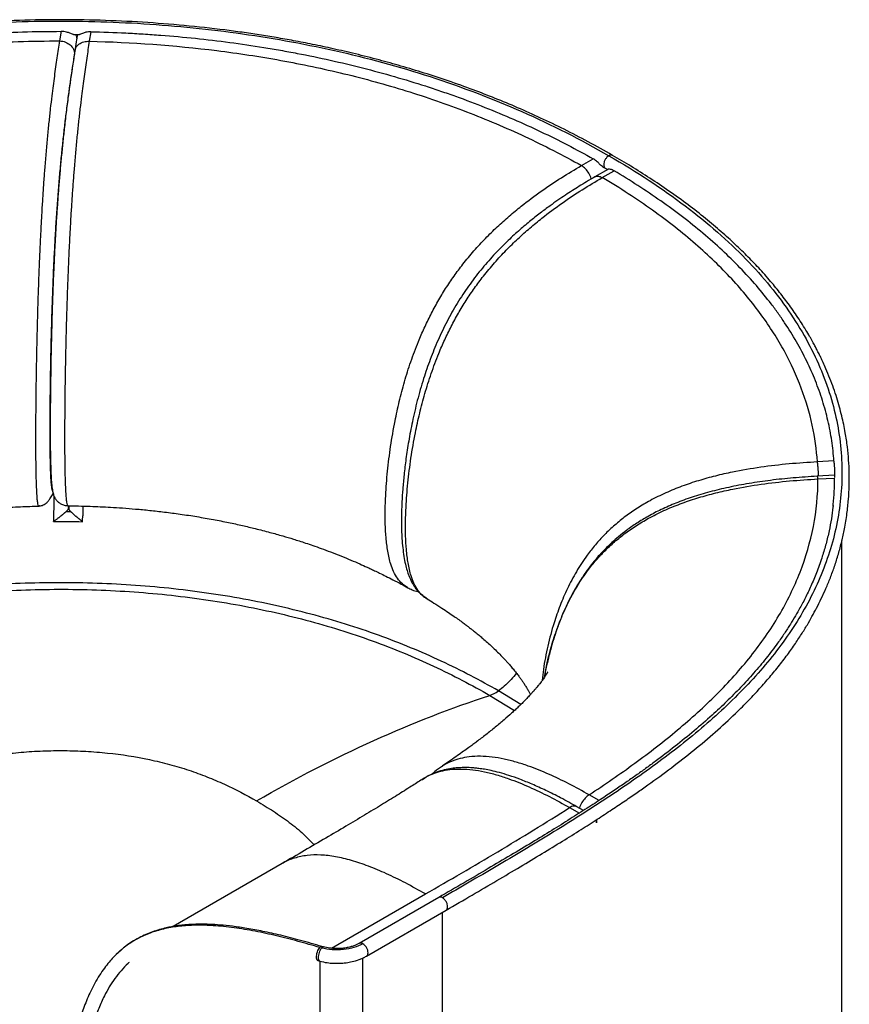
# Paper-space layout '_Isometric' of a CAD drawing. Header units: millimetres. Extents: x -490 to 392, y -251 to 800.
# Tile 3 of 3: x -59 to 392, y 265 to 800. Entities that reach past the tile are written whole.
import ezdxf

# ---------------------------------------------------------------- set-up
doc = ezdxf.new("R2010")
doc.units = ezdxf.units.MM

psp = doc.layouts.new('_Isometric')

# ---------------------------------------------------------------- linework, layer by layer
at = {"color": 7, "linetype": 'Continuous', "lineweight": 25}
for p, q in [((-37.01, 788.27), (-36.17, 793.48)), ((-20.13, 793.29), (-20.97, 788.09)), ((-27.7, 790.05), (-28.87, 782.84)), ((-28.74, 782.81), (-28.55, 783.57)), ((246.72, 720.54), (253.1, 724.22)), ((261, 718.42), (254.03, 714.4)), ((258.03, 714.01), (264.41, 717.69)), ((258.24, 719.92), (259.63, 719.15)), ((259.63, 719.15), (260.99, 718.34)), ((384.05, 559.96), (375.05, 559.47)), ((384.37, 552.18), (374.93, 551.67)), ((375.36, 550.21), (384.38, 550.7)), ((-48.13, 535.59), (-48.29, 535.52)), ((-32.46, 535.64), (-32.29, 535.7)), ((-32.29, 535.64), (-32.3, 534.59)), ((-32.18, 535.33), (-32.3, 534.59)), ((-32.18, 535.34), (-32.18, 535.68)), ((388.39, 57.57), (388.39, 516.7)), ((213.74, 427.59), (201.54, 435)), ((196.83, 432.54), (210.33, 424.35)), ((160.02, 386.79), (160.18, 386.89)), ((256.29, 375.45), (250.91, 378.52)), ((240.27, 371.6), (245.61, 368.56)), ((247.83, 369.97), (244.23, 372.02)), ((254.9, 363.23), (255.12, 365.14)), ((83.92, 341.16), (24.64, 306.94)), ((110.77, 295.1), (161.88, 324.61)), ((169.09, 322.75), (125.82, 297.77)), ((129.82, 290.85), (173.09, 315.83)), ((171.09, -222.51), (171.09, 314.67)), ((106.38, 295.84), (105.56, 296.07)), ((-3.63, 294.12), (-6.31, 291.78)), ((127.82, -247.49), (127.82, 289.82)), ((103.26, 288.41), (104.33, 288.11)), ((104.41, 288.09), (104.41, -249.56))]:
    psp.add_line(p, q, dxfattribs=at)
for points, knots in [([(263.63, 726.08), (259.24, 728.56), (250.68, 733.4), (237.59, 740.15), (224.78, 746.32), (212.23, 751.93), (199.97, 757.02), (187.38, 761.89), (174.51, 766.49), (161.41, 770.79), (148.85, 774.58), (136.39, 778.04), (124.09, 781.17), (112.03, 783.97), (100.81, 786.35), (90.45, 788.36), (80.76, 790.07), (71.43, 791.59), (62.11, 792.97), (48.55, 794.79), (30.55, 796.77), (7.95, 798.53), (-15.11, 799.59), (-38.46, 799.91), (-61.9, 799.48), (-85.27, 798.29), (-107.5, 796.42), (-128.54, 794), (-148.37, 791.11), (-167.91, 787.66), (-187.11, 783.67), (-205.92, 779.15), (-224.14, 774.16), (-241.56, 768.83), (-254.97, 764.29), (-264.74, 760.78), (-271.19, 758.38), (-277.49, 755.96), (-283.64, 753.52), (-289.78, 751.03), (-296.06, 748.4), (-302.76, 745.52), (-310.02, 742.3), (-317.92, 738.7), (-326.43, 734.71), (-335.91, 730.12), (-346.37, 724.9), (-357.83, 719), (-369.91, 712.61), (-382.61, 705.72), (-395.89, 698.37), (-409.76, 690.57), (-424.22, 682.34), (-434.02, 676.7), (-439.02, 673.81)], [0, 0, 0, 0, 0.022802, 0.044487, 0.065115, 0.084742, 0.103417, 0.121181, 0.140997, 0.159648, 0.177179, 0.193627, 0.211041, 0.227132, 0.241932, 0.255467, 0.267764, 0.279598, 0.291526, 0.303546, 0.331361, 0.359633, 0.388342, 0.417377, 0.446457, 0.475535, 0.504589, 0.529972, 0.555314, 0.580627, 0.605914, 0.631172, 0.656343, 0.68081, 0.704441, 0.714083, 0.723589, 0.732959, 0.742197, 0.751303, 0.760842, 0.771025, 0.782359, 0.79483, 0.808423, 0.823123, 0.840812, 0.859832, 0.88015, 0.901735, 0.924551, 0.94856, 0.973723, 1, 1, 1, 1]), ([(-437.02, 673.61), (-427.33, 679.21), (-417.5, 684.84), (-397.52, 696.15), (-387.37, 701.83), (-366.61, 713.13), (-356.01, 718.76), (-334.18, 729.84), (-322.96, 735.29), (-299.69, 745.86), (-287.66, 750.98), (-262.6, 760.7), (-249.58, 765.31), (-222.43, 773.83), (-208.31, 777.75), (-178.9, 784.71), (-163.63, 787.76), (-139.95, 791.58), (-131.93, 792.73), (-115.64, 794.75), (-107.37, 795.62), (-82.26, 797.82), (-65.11, 798.71), (-30.23, 799.24), (-12.52, 798.87), (23.14, 796.79), (41.08, 795.06), (76.86, 790.16), (94.69, 786.99), (129.92, 779.09), (147.31, 774.38), (181.39, 763.34), (198.08, 757.01), (230.55, 742.7), (246.33, 734.71), (261.63, 725.88)], [0, 0, 0, 0, 0.0625, 0.0625, 0.125, 0.125, 0.1875, 0.1875, 0.25, 0.25, 0.3125, 0.3125, 0.375, 0.375, 0.4375, 0.4375, 0.5, 0.5, 0.53125, 0.53125, 0.5625, 0.5625, 0.625, 0.625, 0.6875, 0.6875, 0.75, 0.75, 0.8125, 0.8125, 0.875, 0.875, 0.9375, 0.9375, 1, 1, 1, 1]), ([(-340.78, 720.14), (-330.18, 725.5), (-319.37, 730.72), (-302.76, 738.26), (-297.15, 740.72), (-285.79, 745.52), (-280.04, 747.87), (-268.37, 752.42), (-262.46, 754.64), (-250.48, 758.91), (-244.41, 760.97), (-232.11, 764.93), (-225.88, 766.83), (-213.27, 770.45), (-206.88, 772.17), (-193.97, 775.42), (-187.45, 776.95), (-174.27, 779.81), (-167.61, 781.15), (-154.2, 783.61), (-147.44, 784.75), (-133.81, 786.81), (-126.95, 787.74), (-113.17, 789.39), (-106.23, 790.11), (-92.31, 791.34), (-85.33, 791.86), (-71.31, 792.68), (-64.29, 792.98), (-50.24, 793.39), (-43.21, 793.48), (-36.17, 793.48)], [0, 0, 0, 0, 0.125, 0.125, 0.1875, 0.1875, 0.25, 0.25, 0.3125, 0.3125, 0.375, 0.375, 0.4375, 0.4375, 0.5, 0.5, 0.5625, 0.5625, 0.625, 0.625, 0.6875, 0.6875, 0.75, 0.75, 0.8125, 0.8125, 0.875, 0.875, 0.9375, 0.9375, 1, 1, 1, 1]), ([(-29.57, 791.77), (-29.75, 791.79), (-30.15, 791.84), (-31.22, 792.31), (-32.96, 793.02), (-34.78, 793.44), (-35.92, 793.47), (-36.17, 793.48)], [0, 0, 0, 0, 0.134881, 0.307253, 0.570831, 0.904032, 1, 1, 1, 1]), ([(-20.13, 793.29), (-21.03, 793.23), (-22.64, 793.14), (-24.54, 792.43), (-25.68, 791.94), (-26.23, 791.69), (-26.36, 791.73), (-26.38, 791.74)], [0, 0, 0, 0, 0.346559, 0.619932, 0.810582, 0.968353, 1, 1, 1, 1]), ([(-20.13, 793.29), (-13.78, 793.14), (-7.43, 792.91), (2.07, 792.43), (5.24, 792.25), (11.56, 791.85), (14.71, 791.63), (24.17, 790.9), (30.45, 790.33), (42.96, 789.02), (49.2, 788.28), (61.59, 786.63), (67.75, 785.73), (76.93, 784.24), (79.99, 783.72), (86.07, 782.65), (89.1, 782.09), (98.15, 780.36), (104.13, 779.12), (116, 776.48), (121.88, 775.07), (133.51, 772.11), (139.27, 770.55), (150.65, 767.27), (156.27, 765.56), (164.6, 762.87), (167.36, 761.95), (172.83, 760.09), (175.55, 759.14), (183.65, 756.23), (188.97, 754.22), (199.46, 750.07), (204.62, 747.92), (214.78, 743.5), (219.77, 741.23), (234.5, 734.23), (243.96, 729.33), (253.1, 724.22)], [0, 0, 0, 0, 0.0625, 0.0625, 0.09375, 0.09375, 0.125, 0.125, 0.1875, 0.1875, 0.25, 0.25, 0.3125, 0.3125, 0.34375, 0.34375, 0.375, 0.375, 0.4375, 0.4375, 0.5, 0.5, 0.5625, 0.5625, 0.625, 0.625, 0.65625, 0.65625, 0.6875, 0.6875, 0.75, 0.75, 0.8125, 0.8125, 0.875, 0.875, 1, 1, 1, 1]), ([(-334.43, 716.43), (-324.79, 721.29), (-314.92, 726.08), (-294.61, 735.36), (-284.17, 739.86), (-262.59, 748.46), (-251.46, 752.57), (-228.39, 760.26), (-216.46, 763.85), (-197.92, 768.77), (-191.64, 770.33), (-178.86, 773.28), (-172.36, 774.67), (-152.55, 778.57), (-138.92, 780.81), (-110.9, 784.45), (-96.52, 785.86), (-67.16, 787.76), (-52.18, 788.26), (-37.01, 788.27)], [0, 0, 0, 0, 0.125, 0.125, 0.25, 0.25, 0.375, 0.375, 0.5, 0.5, 0.5625, 0.5625, 0.625, 0.625, 0.75, 0.75, 0.875, 0.875, 1, 1, 1, 1]), ([(-48.29, 535.52), (-48.32, 535.5), (-48.49, 535.41), (-48.75, 535.89), (-49.06, 537.25), (-49.32, 539.59), (-49.52, 542.75), (-49.7, 546.85), (-49.84, 551.88), (-49.94, 557.76), (-50, 563.87), (-50.02, 570.18), (-50.02, 576.64), (-49.98, 585.41), (-49.88, 596.69), (-49.67, 610.68), (-49.41, 623.92), (-49.1, 636.31), (-48.76, 647.76), (-48.36, 659.5), (-47.93, 670.15), (-47.5, 679.59), (-47.1, 687.74), (-46.65, 695.85), (-46.16, 703.87), (-45.63, 711.71), (-45.03, 719.81), (-44.35, 728.06), (-43.6, 736.33), (-42.82, 744.13), (-42.02, 751.48), (-41.02, 759.95), (-39.82, 769.24), (-38.42, 779.18), (-37.48, 785.25), (-37.01, 788.27)], [0, 0, 0, 0, 0.004067, 0.024642, 0.045729, 0.066883, 0.08766, 0.107839, 0.133887, 0.159262, 0.1842, 0.208862, 0.233357, 0.25774, 0.306314, 0.354818, 0.403505, 0.440224, 0.477149, 0.514364, 0.551918, 0.577167, 0.602552, 0.628055, 0.653611, 0.679156, 0.704637, 0.735047, 0.765244, 0.795209, 0.824946, 0.854474, 0.903304, 0.951778, 1, 1, 1, 1]), ([(-37.01, 788.27), (-35.97, 788.21), (-34.93, 787.99), (-33, 787.23), (-32.12, 786.7), (-30.65, 785.41), (-30.05, 784.65), (-29.26, 783.03), (-29.05, 782.16), (-29.05, 781.31)], [0, 0, 0, 0, 0.25, 0.25, 0.5, 0.5, 0.75, 0.75, 1, 1, 1, 1]), ([(-20.97, 788.09), (-21.45, 785.08), (-22.4, 779.02), (-23.81, 769.1), (-25.03, 759.82), (-26.05, 751.36), (-26.87, 744.02), (-27.68, 736.22), (-28.46, 727.96), (-29.17, 719.72), (-29.8, 711.62), (-30.36, 703.79), (-30.88, 695.78), (-31.35, 687.67), (-31.79, 679.55), (-32.24, 670.13), (-32.69, 659.5), (-33.11, 647.8), (-33.46, 636.38), (-33.78, 624.03), (-34.05, 610.83), (-34.26, 596.88), (-34.37, 585.63), (-34.41, 576.88), (-34.41, 570.44), (-34.39, 564.14), (-34.33, 558.03), (-34.22, 552.16), (-34.07, 547.12), (-33.87, 543.01), (-33.64, 539.83), (-33.35, 537.44), (-32.99, 536.05), (-32.69, 535.54), (-32.5, 535.63), (-32.46, 535.64)], [0, 0, 0, 0, 0.048182, 0.09662, 0.145418, 0.174928, 0.204651, 0.234603, 0.264791, 0.295191, 0.320663, 0.346198, 0.371743, 0.397231, 0.4226, 0.447831, 0.485351, 0.522532, 0.559432, 0.596111, 0.644746, 0.693215, 0.741734, 0.766093, 0.790565, 0.815203, 0.840113, 0.865455, 0.89147, 0.911618, 0.932368, 0.953516, 0.974604, 0.995198, 1, 1, 1, 1]), ([(-29.57, 791.75), (-29.37, 791.75), (-28.3, 791.75), (-27.24, 791.71), (-26.38, 791.68)], [0, 0, 0, 0, 0.191986, 1, 1, 1, 1]), ([(-28.55, 783.57), (-28.49, 783.87), (-28.28, 785.01), (-26.7, 786.59), (-24.11, 787.97), (-22.02, 788.05), (-20.97, 788.09)], [0, 0, 0, 0, 0.106754, 0.404503, 0.702251, 1, 1, 1, 1]), ([(-28.49, 791.74), (-28.29, 791.39), (-27.87, 790.66), (-27.83, 789.86), (-27.8, 789.43)], [0, 0, 0, 0, 0.466824, 1, 1, 1, 1]), ([(-27.67, 790.05), (-27.66, 790.19), (-27.6, 790.75), (-27.39, 791.31), (-27.16, 791.7), (-27.15, 791.7)], [0, 0, 0, 0, 0.23959, 0.994167, 1, 1, 1, 1]), ([(-20.97, 788.09), (1.96, 787.58), (25.24, 785.92), (60.05, 781.56), (71.64, 779.8), (94.7, 775.62), (106.16, 773.2), (128.88, 767.7), (140.13, 764.61), (162.35, 757.73), (173.32, 753.95), (194.91, 745.65), (205.54, 741.15), (226.41, 731.4), (236.66, 726.16), (246.72, 720.54)], [0, 0, 0, 0, 0.25, 0.25, 0.375, 0.375, 0.5, 0.5, 0.625, 0.625, 0.75, 0.75, 0.875, 0.875, 1, 1, 1, 1]), ([(-28.69, 783.6), (-29.11, 780.98), (-29.93, 775.82), (-31.14, 767.62), (-32.31, 759.23), (-33.42, 750.59), (-34.43, 742.18), (-35.32, 734.06), (-36.1, 726.34), (-36.82, 718.52), (-37.49, 710.67), (-38.09, 702.87), (-38.66, 694.74), (-39.19, 686.37), (-39.66, 677.88), (-40.06, 669.89), (-40.4, 662.41), (-40.71, 654.94), (-40.98, 647.52), (-41.22, 639.98), (-41.43, 632.65), (-41.66, 623.84), (-41.88, 613.58), (-42.06, 601.95), (-42.19, 590.38), (-42.24, 578.94), (-42.22, 569.26), (-42.12, 561.56), (-41.96, 555.78), (-41.73, 550.81), (-41.4, 546.73), (-40.97, 543.61), (-40.5, 541.76), (-40.17, 540.8), (-39.72, 539.87), (-38.96, 538.73), (-37.87, 537.58), (-36.45, 536.58), (-34.62, 535.78), (-33.18, 535.7), (-32.44, 535.65)], [0, 0, 0, 0, 0.043091, 0.084748, 0.12499, 0.16381, 0.201235, 0.231353, 0.260493, 0.288642, 0.315797, 0.341934, 0.367039, 0.395772, 0.42297, 0.448636, 0.472761, 0.495369, 0.521505, 0.545953, 0.570609, 0.59559, 0.636227, 0.677711, 0.720103, 0.76346, 0.807826, 0.835229, 0.860739, 0.884422, 0.906376, 0.926587, 0.944937, 0.950629, 0.957144, 0.965276, 0.972557, 0.980888, 0.990272, 1, 1, 1, 1]), ([(-29.05, 781.31), (-29.44, 778.84), (-30.23, 773.9), (-31.41, 765.95), (-32.58, 757.54), (-33.67, 749.18), (-34.65, 740.97), (-35.53, 733.01), (-36.39, 724.59), (-37.22, 715.65), (-38, 706.23), (-38.72, 696.41), (-39.37, 686.36), (-39.94, 676.22), (-40.44, 666.16), (-40.86, 656.24), (-41.22, 646.52), (-41.53, 636.94), (-41.85, 625.35), (-42.14, 611.9), (-42.37, 596.84), (-42.46, 584.89), (-42.48, 575.85), (-42.46, 569.47), (-42.4, 563.35), (-42.29, 557.59), (-42.12, 552.67), (-41.9, 548.72), (-41.61, 545.81), (-41.25, 543.88), (-40.96, 543.42), (-40.81, 543.2)], [0, 0, 0, 0, 0.042671, 0.08534, 0.128014, 0.170675, 0.204203, 0.237727, 0.271247, 0.304759, 0.338885, 0.373014, 0.407149, 0.441275, 0.475401, 0.508913, 0.542426, 0.575945, 0.609481, 0.666344, 0.72317, 0.780051, 0.806881, 0.83371, 0.860524, 0.887333, 0.914138, 0.9359, 0.957657, 0.979406, 1, 1, 1, 1]), ([(261.63, 725.88), (276.92, 717.05), (290.76, 707.94), (315.56, 689.2), (326.51, 679.56), (345.64, 659.89), (353.81, 649.84), (367.48, 629.51), (372.98, 619.21), (381.47, 598.56), (384.45, 588.2), (388.07, 567.62), (388.7, 557.39), (387.78, 537.26), (386.24, 527.35), (382.44, 512.86), (380.92, 508.09), (377.42, 498.68), (375.44, 494.05), (368.83, 480.38), (363.54, 471.56), (351.48, 454.59), (344.7, 446.44), (329.93, 430.77), (321.95, 423.25), (305.1, 408.78), (296.24, 401.84), (277.93, 388.41), (268.48, 381.93), (249.29, 369.33), (239.54, 363.21), (219.96, 351.22), (210.13, 345.36), (190.54, 333.83), (180.78, 328.15), (171.09, 322.56)], [0, 0, 0, 0, 0.0625, 0.0625, 0.125, 0.125, 0.1875, 0.1875, 0.25, 0.25, 0.3125, 0.3125, 0.375, 0.375, 0.4375, 0.4375, 0.46875, 0.46875, 0.5, 0.5, 0.5625, 0.5625, 0.625, 0.625, 0.6875, 0.6875, 0.75, 0.75, 0.8125, 0.8125, 0.875, 0.875, 0.9375, 0.9375, 1, 1, 1, 1]), ([(173.09, 315.83), (177.83, 318.57), (187.08, 323.92), (200.52, 331.78), (213.2, 339.28), (225.07, 346.4), (236.1, 353.13), (246.1, 359.37), (255.09, 365.1), (263.1, 370.33), (270.33, 375.16), (276.86, 379.64), (285.31, 385.57), (295.73, 393.21), (307.97, 402.78), (319.61, 412.6), (329.03, 421.25), (336.49, 428.65), (342.27, 434.72), (347.83, 440.95), (353.14, 447.33), (358.07, 453.69), (362.47, 459.85), (366.27, 465.57), (369.42, 470.68), (372.16, 475.45), (374.7, 480.16), (377.24, 485.25), (379.75, 490.75), (382.16, 496.61), (384.44, 502.84), (386.52, 509.42), (388.33, 516.19), (389.92, 523.53), (391.17, 531.15), (391.99, 538.95), (392.39, 546.35), (392.41, 553.46), (392.08, 560.54), (391.39, 567.81), (390.43, 574.26), (389.36, 579.87), (388.31, 584.53), (387.06, 589.36), (385.58, 594.37), (383.86, 599.54), (381.9, 604.81), (379.97, 609.48), (378.27, 613.27), (377.01, 615.94), (376.06, 617.89), (375.31, 619.37), (374.57, 620.82), (373.61, 622.65), (372.33, 625), (370.7, 627.89), (368.68, 631.29), (366.34, 635.05), (363.79, 638.93), (360.33, 643.92), (355.94, 649.83), (350.22, 656.91), (344.1, 663.87), (337.42, 670.88), (330.37, 677.75), (322.63, 684.75), (314.08, 691.93), (304.62, 699.3), (294.52, 706.6), (284.14, 713.58), (273.89, 720.06), (266.98, 724.11), (263.63, 726.08)], [0, 0, 0, 0, 0.0248821, 0.0485656, 0.071012, 0.0921828, 0.1120409, 0.1305531, 0.1467465, 0.1616914, 0.1753666, 0.187753, 0.1992094, 0.2246593, 0.2500581, 0.275414, 0.3007965, 0.3153843, 0.3301209, 0.3450122, 0.3600654, 0.3752008, 0.3894202, 0.4024185, 0.4141687, 0.4239135, 0.4342888, 0.4454753, 0.4574779, 0.4702725, 0.4836201, 0.4977556, 0.5125575, 0.5269174, 0.5445121, 0.5608817, 0.5762705, 0.5912038, 0.6057586, 0.6209624, 0.6371593, 0.6466743, 0.6565704, 0.6668678, 0.6775704, 0.6886828, 0.7002097, 0.7116676, 0.7191011, 0.7249575, 0.7292262, 0.7319242, 0.7347629, 0.7387946, 0.744025, 0.7504459, 0.7580765, 0.7668609, 0.7757833, 0.7844968, 0.8009975, 0.8166729, 0.8342386, 0.85071, 0.8676812, 0.8852089, 0.9037586, 0.9233737, 0.9438194, 0.9635457, 0.9822845, 1, 1, 1, 1]), ([(258.26, 719.96), (258.2, 719.99), (257.81, 720.16), (256.96, 720.93), (255.59, 722.26), (254.28, 723.5), (253.39, 724.05), (253.1, 724.22)], [0, 0, 0, 0, 0.028334, 0.205828, 0.473826, 0.831798, 1, 1, 1, 1]), ([(261.63, 725.88), (261.26, 725.62), (260.52, 725.09), (259.58, 723.79), (258.95, 722.35), (258.73, 720.94), (258.93, 719.76), (259.4, 719.35), (259.63, 719.15)], [0, 0, 0, 0, 0.166783, 0.333529, 0.500285, 0.667022, 0.83376, 1, 1, 1, 1]), ([(263.63, 726.08), (263.33, 726.18), (262.75, 726.39), (262, 726.05), (261.63, 725.88)], [0, 0, 0, 0, 0.4988241, 1, 1, 1, 1]), ([(152.22, 491.14), (151.21, 491.77), (149.09, 493.09), (146.53, 496.07), (144.47, 499.73), (142.65, 504.6), (141.27, 510.75), (140.38, 518.11), (139.97, 525.67), (139.93, 533.36), (140.25, 542.88), (141.13, 554.35), (142.81, 567.88), (145, 580.55), (147.57, 592.29), (150.39, 603.02), (153.8, 613.91), (157.45, 623.67), (161.14, 632.21), (164.66, 639.5), (168.56, 646.68), (172.79, 653.69), (177.34, 660.45), (182.47, 667.34), (188.19, 674.23), (194.46, 681.02), (200.88, 687.3), (207.38, 693.11), (215.36, 699.69), (224.84, 706.73), (235.79, 714.06), (243.08, 718.38), (246.72, 720.54)], [0, 0, 0, 0, 0.019858, 0.041605, 0.062921, 0.083611, 0.115604, 0.146687, 0.177246, 0.207485, 0.237516, 0.287318, 0.337149, 0.387171, 0.42487, 0.46279, 0.501015, 0.539602, 0.565547, 0.591631, 0.617831, 0.644088, 0.670339, 0.696537, 0.727809, 0.758855, 0.789654, 0.820217, 0.850569, 0.900753, 0.950508, 1, 1, 1, 1]), ([(251.99, 713.2), (251.98, 713.29), (251.83, 714.3), (250.77, 716.38), (248.95, 718.96), (247.46, 720.01), (246.72, 720.54)], [0, 0, 0, 0, 0.033979, 0.355986, 0.677993, 1, 1, 1, 1]), ([(264.41, 717.69), (263.79, 717.99), (262.65, 718.53), (261.37, 718.55), (261.11, 718.46), (261, 718.42)], [0, 0, 0, 0, 0.4214652, 0.766607, 1, 1, 1, 1]), ([(384.05, 559.96), (383.8, 563.63), (383.39, 567.29), (382.3, 574.61), (381.6, 578.26), (379.92, 585.53), (378.93, 589.16), (376.66, 596.38), (375.38, 599.98), (372.53, 607.13), (370.96, 610.69), (367.52, 617.76), (365.66, 621.27), (361.65, 628.24), (359.51, 631.69), (356.08, 636.83), (354.9, 638.53), (352.47, 641.92), (351.22, 643.61), (347.37, 648.65), (344.67, 651.97), (338.99, 658.54), (336.02, 661.79), (329.81, 668.2), (326.58, 671.36), (319.87, 677.59), (316.39, 680.67), (309.19, 686.72), (305.48, 689.7), (297.82, 695.56), (293.88, 698.44), (285.8, 704.11), (281.65, 706.9), (273.17, 712.37), (268.84, 715.05), (264.41, 717.69)], [0, 0, 0, 0, 0.0625, 0.0625, 0.125, 0.125, 0.1875, 0.1875, 0.25, 0.25, 0.3125, 0.3125, 0.375, 0.375, 0.4375, 0.4375, 0.46875, 0.46875, 0.5, 0.5, 0.5625, 0.5625, 0.625, 0.625, 0.6875, 0.6875, 0.75, 0.75, 0.8125, 0.8125, 0.875, 0.875, 0.9375, 0.9375, 1, 1, 1, 1]), ([(254.04, 714.4), (252.52, 713.52), (249.64, 711.84), (245.55, 709.34), (241.71, 706.91), (237.88, 704.41), (233.83, 701.66), (229.24, 698.41), (224.08, 694.58), (218.33, 690.03), (212.28, 684.89), (205.72, 678.84), (198.84, 671.83), (191.86, 663.8), (185.21, 655.06), (179.04, 645.69), (173.47, 635.81), (168.58, 625.59), (164.35, 615.19), (160.59, 604.21), (157.36, 592.87), (154.72, 581.52), (152.71, 570.97), (151.25, 561.38), (150.2, 552.7), (149.49, 544.91), (149.11, 539), (148.93, 534.74), (148.85, 531.94), (148.81, 529.4), (148.8, 526.83), (148.83, 523.77), (148.95, 519.84), (149.24, 515.24), (149.75, 510.46), (150.45, 506.03), (151.31, 502.22), (152.17, 499.36), (152.95, 497.26), (153.71, 495.49), (154.66, 493.6), (155.95, 491.48), (157.63, 489.26), (159.89, 486.95), (161.78, 485.67), (162.8, 484.99)], [0, 0, 0, 0, 0.0209, 0.039546, 0.056285, 0.073711, 0.092375, 0.11229, 0.137372, 0.164211, 0.192837, 0.223221, 0.258654, 0.294572, 0.330954, 0.367697, 0.404722, 0.441923, 0.47925, 0.516665, 0.55956, 0.601167, 0.639694, 0.675184, 0.707654, 0.737139, 0.7637, 0.775681, 0.786609, 0.796482, 0.805466, 0.817022, 0.832559, 0.852152, 0.872461, 0.891657, 0.908348, 0.922473, 0.930413, 0.937555, 0.947475, 0.95737, 0.969438, 0.983688, 1, 1, 1, 1]), ([(162.82, 485.07), (161.99, 485.6), (160.05, 486.82), (157.63, 489.67), (155.55, 493.34), (153.71, 498.21), (152.33, 504.36), (151.43, 511.73), (151.03, 519.29), (150.99, 526.98), (151.3, 536.49), (152.19, 547.97), (153.87, 561.5), (156.06, 574.17), (158.64, 585.89), (161.47, 596.62), (164.9, 607.51), (168.56, 617.26), (172.26, 625.79), (175.8, 633.07), (179.7, 640.25), (183.95, 647.24), (188.52, 653.99), (193.67, 660.87), (199.41, 667.76), (205.7, 674.53), (212.13, 680.8), (218.64, 686.61), (226.64, 693.18), (236.13, 700.21), (247.1, 707.53), (254.39, 711.85), (258.03, 714.01)], [0, 0, 0, 0, 0.016348, 0.038173, 0.059565, 0.08033, 0.112437, 0.143632, 0.1743, 0.204647, 0.234786, 0.284766, 0.334775, 0.384976, 0.422811, 0.460866, 0.499229, 0.537953, 0.563992, 0.590168, 0.616462, 0.642813, 0.669159, 0.695451, 0.726834, 0.757991, 0.788901, 0.819573, 0.850034, 0.900398, 0.950331, 1, 1, 1, 1]), ([(254.03, 714.4), (254.62, 714.61), (255.79, 715.04), (257.28, 714.35), (258.03, 714.01)], [0, 0, 0, 0, 0.499541, 1, 1, 1, 1]), ([(375.05, 559.47), (374.16, 572.71), (371.29, 586.15), (363.74, 606.25), (360.69, 612.94), (353.44, 626.25), (349.26, 632.86), (339.72, 645.98), (334.37, 652.47), (322.46, 665.3), (315.9, 671.63), (301.54, 684.1), (293.74, 690.23), (276.85, 702.28), (267.77, 708.2), (258.03, 714.01)], [0, 0, 0, 0, 0.25, 0.25, 0.375, 0.375, 0.5, 0.5, 0.625, 0.625, 0.75, 0.75, 0.875, 0.875, 1, 1, 1, 1]), ([(375.05, 559.47), (369.92, 559.14), (359.63, 558.48), (344.18, 556.66), (330.8, 554.4), (319.54, 551.86), (310.37, 549.33), (301.32, 546.3), (292.46, 542.7), (284.38, 538.71), (277.12, 534.44), (270.69, 529.99), (264.7, 525.14), (259.19, 519.95), (254.2, 514.45), (248.98, 507.79), (243.82, 499.88), (238.98, 490.72), (234.98, 481.41), (231.34, 470.97), (228.28, 459.4), (226.19, 448.94), (225.55, 442.69), (225.35, 440.68)], [0, 0, 0, 0, 0.067278, 0.134913, 0.20305, 0.244256, 0.285758, 0.327582, 0.369733, 0.412182, 0.447749, 0.483404, 0.519073, 0.554662, 0.590086, 0.625316, 0.677706, 0.729623, 0.781147, 0.832363, 0.900273, 0.967951, 1, 1, 1, 1]), ([(375.72, 551.71), (375.68, 552.58), (375.59, 554.49), (375.35, 557.37), (375.15, 558.77), (375.05, 559.47)], [0, 0, 0, 0, 0.294157, 0.6470785, 1, 1, 1, 1]), ([(384.13, 558.81), (384.12, 558.84), (384.07, 559.32), (384.06, 559.65), (384.05, 559.96)], [0, 0, 0, 0, 0.071444, 1, 1, 1, 1]), ([(384.1, 558.81), (384.13, 558.31), (384.31, 556.03), (384.39, 553.39), (384.37, 551.24), (384.37, 550.89)], [0, 0, 0, 0, 0.1871874, 0.8667306, 1, 1, 1, 1]), ([(374.93, 551.66), (370.6, 551.39), (362.14, 550.86), (349.77, 549.53), (338.04, 547.85), (326.99, 545.75), (316.64, 543.27), (307.04, 540.41), (298.23, 537.21), (290.25, 533.73), (283.14, 530.04), (276.89, 526.27), (271.53, 522.55), (267.05, 519.02), (263.4, 515.83), (260.5, 513.06), (258.25, 510.75), (256.23, 508.55), (254, 505.99), (251.23, 502.53), (248.06, 498.17), (244.7, 492.99), (241.4, 487.18), (238.24, 480.82), (235.34, 474.07), (232.72, 466.93), (230.45, 459.61), (228.57, 452.34), (227.28, 446.61), (226.7, 443.32), (226.54, 442.36)], [0, 0, 0, 0, 0.0602708, 0.1177175, 0.1723839, 0.2242711, 0.2734133, 0.3197972, 0.3633944, 0.4041266, 0.4419348, 0.476732, 0.5082859, 0.5360094, 0.5598176, 0.5796933, 0.5956373, 0.6079142, 0.6245199, 0.6470796, 0.6755165, 0.7075372, 0.7431315, 0.7807957, 0.8205275, 0.8612313, 0.9039123, 0.9459033, 0.9842875, 1, 1, 1, 1]), ([(375.36, 550.21), (375.26, 550.76), (375.1, 551.62), (374.98, 551.54), (374.94, 551.52)], [0, 0, 0, 0, 0.635588, 1, 1, 1, 1]), ([(226.6, 442.46), (227.07, 445.1), (228.29, 452), (231.09, 462), (234.72, 472.45), (238.78, 481.77), (243.66, 490.92), (248.86, 498.82), (254.12, 505.47), (259.15, 510.95), (264.69, 516.12), (270.71, 520.95), (277.18, 525.36), (284.46, 529.6), (292.57, 533.56), (301.45, 537.13), (310.53, 540.14), (319.72, 542.65), (331.01, 545.18), (344.42, 547.42), (359.9, 549.23), (370.22, 549.88), (375.36, 550.21)], [0, 0, 0, 0, 0.044813, 0.116893, 0.171255, 0.225923, 0.28102, 0.336618, 0.373999, 0.411582, 0.449338, 0.487174, 0.524993, 0.562717, 0.607739, 0.652445, 0.696808, 0.740834, 0.784549, 0.856842, 0.928608, 1, 1, 1, 1]), ([(250.91, 378.52), (259.34, 384.08), (267.63, 389.78), (283.7, 401.5), (291.5, 407.53), (306.41, 419.99), (313.52, 426.41), (326.85, 439.73), (333.07, 446.62), (341.58, 457.32), (344.29, 460.95), (349.4, 468.33), (351.81, 472.08), (358.56, 483.51), (362.43, 491.38), (368.74, 507.56), (371.18, 515.86), (374.49, 532.81), (375.35, 541.46), (375.36, 550.21)], [0, 0, 0, 0, 0.125, 0.125, 0.25, 0.25, 0.375, 0.375, 0.5, 0.5, 0.5625, 0.5625, 0.625, 0.625, 0.75, 0.75, 0.875, 0.875, 1, 1, 1, 1]), ([(383.55, 535.42), (383.58, 535.69), (383.96, 538.37), (384.26, 543.46), (384.34, 548.28), (384.38, 550.7)], [0, 0, 0, 0, 0.0530901, 0.526327, 1, 1, 1, 1]), ([(-48.14, 535.52), (-47.93, 535.54), (-47.23, 535.6), (-46.41, 535.84), (-45.42, 536.29), (-44.43, 537.01), (-43.4, 538.01), (-42.24, 539.51), (-41.3, 540.99), (-40.76, 542.11), (-40.62, 542.41)], [0, 0, 0, 0, 0.0329774, 0.1088518, 0.2181916, 0.3432057, 0.4937242, 0.6692034, 0.9121717, 1, 1, 1, 1]), ([(-40.25, 530.23), (-40.22, 531.33), (-40.15, 533.53), (-40.09, 536.64), (-40.07, 539.04), (-40.09, 540.31), (-40.09, 540.68)], [0, 0, 0, 0, 0.293509, 0.586945, 0.880406, 1, 1, 1, 1]), ([(-241.28, 486.05), (-240.27, 486.55), (-236.64, 488.36), (-230.54, 491.28), (-223.22, 494.7), (-216.54, 497.7), (-210.5, 500.33), (-205.1, 502.61), (-200.21, 504.61), (-195.86, 506.33), (-192.1, 507.78), (-189.09, 508.91), (-186.83, 509.75), (-185.05, 510.4), (-182.97, 511.15), (-180.09, 512.17), (-176.21, 513.5), (-170.61, 515.36), (-163.42, 517.62), (-154.69, 520.15), (-145.82, 522.5), (-136.68, 524.71), (-127.17, 526.77), (-116.94, 528.73), (-105.93, 530.55), (-94.2, 532.16), (-82.1, 533.5), (-70.08, 534.49), (-58.85, 535.15), (-51.63, 535.36), (-48.29, 535.45)], [0, 0, 0, 0, 0.018723, 0.06732, 0.111312, 0.150883, 0.186212, 0.217464, 0.244781, 0.270373, 0.291493, 0.30824, 0.32069, 0.329149, 0.337868, 0.35512, 0.376662, 0.401246, 0.445862, 0.491253, 0.537644, 0.581952, 0.62885, 0.678513, 0.731148, 0.787001, 0.844969, 0.90082, 0.954069, 1, 1, 1, 1]), ([(-32.46, 535.57), (-30.59, 535.56), (-26.58, 535.52), (-20.75, 535.35), (-14.92, 535.12), (-9.07, 534.82), (-2.68, 534.41), (4.4, 533.85), (12.01, 533.13), (20.11, 532.22), (28.68, 531.09), (37.56, 529.73), (46.32, 528.21), (54.58, 526.58), (62.15, 524.94), (69.66, 523.16), (76.94, 521.28), (83.87, 519.34), (89.14, 517.76), (93.32, 516.45), (96.85, 515.3), (100.85, 513.95), (105.38, 512.34), (110.44, 510.46), (115.83, 508.36), (121.1, 506.19), (125.86, 504.14), (129.39, 502.56), (132.1, 501.31), (134.39, 500.24), (137.16, 498.91), (140.49, 497.28), (144.38, 495.3), (148.36, 493.21), (151, 491.76), (152.19, 491.1)], [0, 0, 0, 0, 0.026851, 0.057532, 0.083628, 0.110575, 0.14176, 0.175987, 0.213279, 0.25257, 0.294812, 0.340039, 0.38507, 0.427053, 0.465982, 0.501849, 0.544061, 0.580931, 0.612373, 0.629065, 0.648499, 0.671315, 0.697601, 0.728038, 0.762324, 0.79731, 0.827637, 0.853081, 0.865254, 0.879379, 0.897306, 0.919144, 0.94504, 0.975178, 1, 1, 1, 1]), ([(-30.89, 532.24), (-30.94, 532.29), (-31.04, 532.38), (-31.18, 532.52), (-31.31, 532.66), (-31.43, 532.81), (-31.54, 532.96), (-31.65, 533.11), (-31.74, 533.26), (-31.83, 533.41), (-31.91, 533.57), (-32.01, 533.78), (-32.1, 534.04), (-32.18, 534.36), (-32.22, 534.69), (-32.22, 535.01), (-32.2, 535.23), (-32.18, 535.33)], [0, 0, 0, 0, 0.050139, 0.100093, 0.149917, 0.199667, 0.2494, 0.299172, 0.349039, 0.399057, 0.44928, 0.499765, 0.600261, 0.700092, 0.799697, 0.89952, 1, 1, 1, 1]), ([(-32.11, 535.7), (-32.11, 535.32), (-32.12, 534.83), (-32.14, 534.31), (-32.14, 534.2)], [0, 0, 0, 0, 0.793414, 1, 1, 1, 1]), ([(-24.41, 535.44), (-24.42, 534.76), (-24.45, 533.05), (-24.5, 531.22), (-24.54, 530.12)], [0, 0, 0, 0, 0.3968986, 1, 1, 1, 1]), ([(383.57, 535.71), (383.55, 535.43), (383.33, 533.05), (382.64, 528.47), (381.42, 521.85), (379.79, 515.03), (377.66, 507.75), (375.06, 500.35), (372.03, 493), (368.88, 486.32), (365.9, 480.64), (363.08, 475.68), (360.27, 471.07), (357.05, 466.12), (352.74, 459.93), (347.23, 452.69), (340.48, 444.64), (333.28, 436.8), (325.73, 429.19), (317.34, 421.34), (308.02, 413.22), (297.69, 404.84), (288.81, 398.07), (281.64, 392.82), (276.3, 389.01), (270.68, 385.09), (264.59, 380.94), (257.56, 376.25), (249.51, 371.02), (240.38, 365.22), (230.42, 359.03), (219.64, 352.47), (208.07, 345.54), (195.73, 338.25), (182.67, 330.61), (173.69, 325.41), (169.09, 322.75)], [0, 0, 0, 0, 0.003378, 0.028572, 0.055226, 0.083298, 0.111124, 0.143744, 0.173875, 0.20154, 0.226679, 0.244805, 0.263924, 0.28496, 0.307879, 0.343405, 0.379058, 0.414196, 0.448848, 0.483051, 0.523556, 0.564125, 0.604773, 0.623966, 0.643178, 0.662713, 0.684069, 0.707434, 0.735851, 0.766701, 0.799939, 0.835515, 0.873374, 0.913454, 0.955687, 1, 1, 1, 1]), ([(-33.76, 532.26), (-33.81, 532.23), (-33.9, 532.15), (-34.04, 532.03), (-34.19, 531.91), (-34.34, 531.78), (-34.51, 531.64), (-34.68, 531.49), (-34.86, 531.34), (-35.05, 531.18), (-35.25, 531.02), (-35.45, 530.85), (-35.66, 530.68), (-35.88, 530.5), (-36.1, 530.32), (-36.34, 530.13), (-36.58, 529.93), (-36.86, 529.71), (-37.2, 529.45), (-37.6, 529.13), (-38.06, 528.78), (-38.57, 528.4), (-39.12, 527.98), (-39.74, 527.53), (-40.16, 527.22), (-40.38, 527.06)], [0, 0, 0, 0, 0.02599, 0.052612, 0.079883, 0.107817, 0.136427, 0.165724, 0.195719, 0.226419, 0.257834, 0.289969, 0.322832, 0.35643, 0.390767, 0.42585, 0.461686, 0.498279, 0.549596, 0.607693, 0.67258, 0.744261, 0.82273, 0.907979, 1, 1, 1, 1]), ([(-40.38, 527.06), (-40.37, 527.24), (-40.36, 527.6), (-40.33, 528.13), (-40.31, 528.66), (-40.29, 529.19), (-40.27, 529.71), (-40.26, 530.06), (-40.25, 530.23)], [0, 0, 0, 0, 0.1669899, 0.33385, 0.5005806, 0.667182, 0.8336549, 1, 1, 1, 1]), ([(-32.3, 534.59), (-32.31, 534.53), (-32.34, 534.41), (-32.38, 534.23), (-32.44, 534.05), (-32.51, 533.88), (-32.58, 533.71), (-32.67, 533.54), (-32.77, 533.37), (-32.88, 533.2), (-33, 533.04), (-33.13, 532.88), (-33.27, 532.72), (-33.43, 532.57), (-33.59, 532.41), (-33.7, 532.31), (-33.76, 532.26)], [0, 0, 0, 0, 0.072755, 0.144926, 0.216604, 0.287884, 0.35886, 0.429629, 0.500288, 0.570935, 0.641668, 0.712585, 0.783781, 0.855354, 0.927396, 1, 1, 1, 1]), ([(-24.65, 526.96), (-24.75, 527.04), (-24.95, 527.19), (-25.25, 527.42), (-25.53, 527.64), (-25.8, 527.86), (-26.06, 528.07), (-26.3, 528.27), (-26.54, 528.46), (-26.76, 528.65), (-26.98, 528.82), (-27.18, 528.99), (-27.37, 529.15), (-27.55, 529.3), (-27.71, 529.44), (-27.87, 529.57), (-28.11, 529.77), (-28.43, 530.05), (-28.81, 530.38), (-29.18, 530.71), (-29.52, 531.01), (-29.84, 531.3), (-30.14, 531.57), (-30.41, 531.81), (-30.66, 532.04), (-30.81, 532.18), (-30.89, 532.24)], [0, 0, 0, 0, 0.044484, 0.087394, 0.12873, 0.168491, 0.206677, 0.243285, 0.278315, 0.311766, 0.343637, 0.373928, 0.402639, 0.429771, 0.455325, 0.479301, 0.501701, 0.565989, 0.627966, 0.687663, 0.74511, 0.80034, 0.853391, 0.90431, 0.953156, 1, 1, 1, 1]), ([(201.54, 435), (191.68, 440.69), (181.33, 446.1), (159.62, 456.23), (148.25, 460.93), (130.49, 467.35), (124.46, 469.38), (112.17, 473.22), (105.92, 475.02), (93.23, 478.39), (86.79, 479.96), (73.74, 482.84), (67.14, 484.16), (47.12, 487.74), (33.51, 489.63), (5.99, 492.38), (-7.93, 493.25), (-35.83, 493.97), (-49.82, 493.82), (-70.7, 492.84), (-77.65, 492.39), (-91.47, 491.22), (-98.35, 490.51), (-118.85, 487.99), (-132.33, 485.81), (-158.69, 480.46), (-171.57, 477.29), (-196.54, 470.1), (-208.65, 466.07), (-226.25, 459.54), (-232.03, 457.28), (-243.39, 452.61), (-254.57, 447.81), (-265.44, 442.78), (-276.17, 437.66), (-281.46, 435.05), (-291.94, 429.77), (-297.11, 427.1), (-307.38, 421.7), (-312.46, 418.98), (-327.6, 410.75), (-337.54, 405.19), (-357.31, 394.02), (-367.13, 388.39), (-376.93, 382.73)], [0, 0, 0, 0, 0.0625, 0.0625, 0.125, 0.125, 0.15625, 0.15625, 0.1875, 0.1875, 0.21875, 0.21875, 0.25, 0.25, 0.3125, 0.3125, 0.375, 0.375, 0.4375, 0.4375, 0.46875, 0.46875, 0.5, 0.5, 0.5625, 0.5625, 0.625, 0.625, 0.6875, 0.6875, 0.71875, 0.71875, 0.75, 0.78125, 0.78125, 0.8125, 0.8125, 0.84375, 0.84375, 0.875, 0.875, 0.9375, 0.9375, 1, 1, 1, 1]), ([(-372.23, 380.28), (-362.43, 385.93), (-352.63, 391.55), (-332.91, 402.7), (-322.99, 408.24), (-302.89, 419.16), (-292.71, 424.54), (-277.12, 432.4), (-271.87, 434.98), (-261.25, 440.06), (-250.5, 445.04), (-239.46, 449.78), (-228.25, 454.38), (-222.56, 456.6), (-205.23, 463.04), (-193.34, 466.99), (-168.83, 474.05), (-156.21, 477.15), (-130.39, 482.39), (-117.18, 484.53), (-97.11, 486.99), (-90.37, 487.69), (-76.83, 488.83), (-70.02, 489.28), (-49.56, 490.24), (-35.85, 490.39), (-8.5, 489.68), (5.13, 488.83), (32.09, 486.13), (45.43, 484.29), (65.03, 480.78), (71.5, 479.49), (84.27, 476.66), (90.58, 475.13), (103.01, 471.83), (109.13, 470.06), (121.16, 466.3), (127.08, 464.31), (144.48, 458.02), (155.63, 453.41), (176.95, 443.47), (187.13, 438.15), (196.83, 432.54)], [0, 0, 0, 0, 0.0625, 0.0625, 0.125, 0.125, 0.1875, 0.1875, 0.21875, 0.21875, 0.25, 0.28125, 0.28125, 0.3125, 0.3125, 0.375, 0.375, 0.4375, 0.4375, 0.5, 0.5, 0.53125, 0.53125, 0.5625, 0.5625, 0.625, 0.625, 0.6875, 0.6875, 0.75, 0.75, 0.78125, 0.78125, 0.8125, 0.8125, 0.84375, 0.84375, 0.875, 0.875, 0.9375, 0.9375, 1, 1, 1, 1]), ([(152.2, 491.1), (153.01, 490.7), (154.82, 489.8), (156.8, 489.11), (157.99, 488.89), (158.13, 488.86)], [0, 0, 0, 0, 0.423501, 0.933871, 1, 1, 1, 1]), ([(162.77, 484.99), (164, 484.25), (166.7, 482.61), (170.56, 480.15), (174.21, 477.74), (177.28, 475.63), (179.97, 473.73), (182.22, 472.09), (184.02, 470.74), (185.33, 469.74), (186.45, 468.88), (187.8, 467.83), (189.54, 466.43), (191.56, 464.76), (193.83, 462.84), (196.2, 460.74), (198.72, 458.42), (201.13, 456.09), (203.22, 453.96), (204.95, 452.14), (206.43, 450.52), (207.95, 448.79), (209.57, 446.88), (211.14, 444.92), (212.53, 443.1), (213.69, 441.52), (214.74, 440.02), (215.76, 438.51), (216.78, 436.91), (217.71, 435.38), (218.47, 434.09), (218.87, 433.35), (219.03, 433.05)], [0, 0, 0, 0, 0.044752, 0.09841, 0.145228, 0.185566, 0.219718, 0.253563, 0.278736, 0.295468, 0.309704, 0.327287, 0.355275, 0.388071, 0.420769, 0.462981, 0.505011, 0.549762, 0.593174, 0.623571, 0.651941, 0.684409, 0.721433, 0.761264, 0.796273, 0.82654, 0.853549, 0.884623, 0.917896, 0.952156, 0.980486, 1, 1, 1, 1]), ([(228.39, 445.39), (228.38, 445.39), (228.38, 445.37), (228.29, 445.2), (228.13, 444.91), (227.91, 444.53), (227.66, 444.1), (227.39, 443.67), (227.07, 443.16), (226.62, 442.48), (226.06, 441.66), (225.42, 440.77), (224.75, 439.86), (223.97, 438.84), (223.16, 437.83), (222.44, 436.95), (221.92, 436.32), (221.36, 435.67), (220.66, 434.86), (219.76, 433.85), (218.51, 432.48), (217.07, 430.95), (215.53, 429.37), (214.02, 427.86), (212.37, 426.26), (210.59, 424.59), (208.05, 422.25), (204.5, 419.13), (199.89, 415.28), (194.87, 411.27), (190.72, 408.11), (187.57, 405.77), (185.22, 404.04), (182.48, 402.07), (179.21, 399.75), (175.36, 397.08), (172.21, 394.92), (170.32, 393.66), (169.93, 393.4)], [0, 0, 0, 0, 0.027227, 0.052416, 0.078689, 0.106079, 0.126062, 0.144386, 0.16243, 0.184377, 0.212647, 0.238134, 0.258638, 0.282436, 0.309357, 0.326071, 0.337795, 0.348568, 0.363156, 0.381594, 0.401946, 0.434524, 0.462104, 0.487849, 0.513973, 0.540657, 0.568039, 0.623563, 0.683877, 0.743849, 0.799116, 0.821914, 0.845383, 0.873617, 0.906839, 0.945163, 0.988714, 1, 1, 1, 1]), ([(211.35, 444.63), (211.13, 444.34), (210.02, 442.83), (207.8, 440.42), (204.74, 437.43), (202.61, 435.81), (201.54, 435)], [0, 0, 0, 0, 0.0745739, 0.3830299, 0.6915247, 1, 1, 1, 1]), ([(-245.39, 322.92), (-234.32, 329.32), (-223.19, 335.69), (-206.36, 345.15), (-200.72, 348.29), (-189.37, 354.53), (-183.65, 357.62), (-174.98, 362.2), (-172.07, 363.71), (-166.21, 366.72), (-163.26, 368.21), (-157.31, 371.16), (-154.31, 372.62), (-148.27, 375.49), (-145.21, 376.9), (-139.03, 379.68), (-135.9, 381.05), (-129.54, 383.72), (-126.31, 385.03), (-119.72, 387.56), (-116.38, 388.78), (-109.57, 391.12), (-106.12, 392.23), (-99.1, 394.3), (-95.53, 395.27), (-88.29, 397.03), (-84.62, 397.82), (-77.17, 399.23), (-73.39, 399.84), (-65.75, 400.88), (-61.9, 401.31), (-54.14, 401.97), (-50.24, 402.21), (-42.41, 402.51), (-38.48, 402.57), (-30.63, 402.5), (-26.71, 402.38), (-20.86, 402.05), (-18.91, 401.92), (-15.02, 401.61), (-13.08, 401.44), (-3.38, 400.43), (4.3, 399.24), (15.44, 396.89), (19.09, 396.02), (26.22, 394.09), (29.7, 393.04), (36.49, 390.79), (39.8, 389.58), (46.26, 387.02), (49.42, 385.67), (58.63, 381.44), (64.46, 378.39), (70, 375.19)], [0, 0, 0, 0, 0.125, 0.125, 0.1875, 0.1875, 0.25, 0.25, 0.28125, 0.28125, 0.3125, 0.3125, 0.34375, 0.34375, 0.375, 0.375, 0.40625, 0.40625, 0.4375, 0.4375, 0.46875, 0.46875, 0.5, 0.5, 0.53125, 0.53125, 0.5625, 0.5625, 0.59375, 0.59375, 0.625, 0.625, 0.65625, 0.65625, 0.6875, 0.6875, 0.71875, 0.71875, 0.734375, 0.734375, 0.75, 0.75, 0.8125, 0.8125, 0.84375, 0.84375, 0.875, 0.875, 0.90625, 0.90625, 0.9375, 0.9375, 1, 1, 1, 1]), ([(250.91, 378.52), (247.24, 380.54), (239.88, 384.61), (228.82, 389.88), (219.23, 393.76), (211.15, 396.37), (204.57, 398.04), (198.07, 399.15), (191.71, 399.59), (185.9, 399.28), (180.68, 398.31), (176.07, 396.77), (172.49, 395.1), (170.58, 393.75), (169.98, 393.33)], [0, 0, 0, 0, 0.1255577, 0.2517586, 0.3790258, 0.456036, 0.5335971, 0.6116841, 0.6904004, 0.7697359, 0.8361768, 0.9027596, 0.9693587, 1, 1, 1, 1]), ([(244.22, 372.02), (241.28, 373.66), (235.64, 376.81), (227.52, 380.86), (220.12, 384.23), (213.44, 386.92), (207.5, 389), (202.3, 390.55), (197.86, 391.64), (194.16, 392.36), (191.21, 392.8), (189.05, 393.03), (187.25, 393.18), (185.39, 393.29), (183.01, 393.34), (180.13, 393.25), (176.77, 392.95), (172.97, 392.3), (168.81, 391.17), (164.35, 389.44), (161.49, 387.74), (159.98, 386.85)], [0, 0, 0, 0, 0.100335, 0.192566, 0.276814, 0.353031, 0.421137, 0.481069, 0.532692, 0.575885, 0.610562, 0.63665, 0.652171, 0.673585, 0.701219, 0.735131, 0.775376, 0.822003, 0.875018, 0.934387, 1, 1, 1, 1]), ([(160.18, 386.89), (160.54, 387.15), (162.22, 388.32), (165.54, 389.85), (170.13, 391.4), (175.34, 392.36), (181.14, 392.67), (187.49, 392.23), (193.98, 391.13), (200.55, 389.46), (208.62, 386.84), (218.19, 382.97), (229.25, 377.7), (236.6, 373.63), (240.27, 371.6)], [0, 0, 0, 0, 0.018829, 0.086241, 0.153638, 0.220892, 0.301198, 0.380877, 0.459919, 0.538427, 0.616376, 0.745191, 0.872922, 1, 1, 1, 1]), ([(169.96, 393.41), (168.57, 392.45), (166.91, 391.29), (165.51, 389.9), (165.27, 389.67)], [0, 0, 0, 0, 0.832359, 1, 1, 1, 1]), ([(159.98, 386.86), (158.08, 385.64), (153.66, 382.79), (146.33, 378.19), (137.8, 372.94), (128.48, 367.31), (118.38, 361.28), (107.52, 354.89), (95.96, 348.13), (87.99, 343.52), (83.91, 341.16)], [0, 0, 0, 0, 0.078728, 0.183778, 0.297845, 0.420984, 0.553124, 0.694052, 0.843263, 1, 1, 1, 1]), ([(70, 375.19), (73.12, 373.33), (79.37, 369.61), (87.9, 363.6), (95.41, 357.54), (99.47, 353.28), (101.36, 351.3)], [0, 0, 0, 0, 0.258111, 0.516374, 0.774218, 1, 1, 1, 1]), ([(250.91, 378.52), (250.17, 377.99), (248.7, 376.93), (246.89, 374.34), (245.84, 372.28), (245.7, 371.28), (245.69, 371.19)], [0, 0, 0, 0, 0.323471, 0.646942, 0.970412, 1, 1, 1, 1]), ([(161.88, 324.61), (174.89, 332.12), (188.02, 339.76), (207.71, 351.48), (214.27, 355.43), (227.33, 363.43), (233.84, 367.48), (240.27, 371.6)], [0, 0, 0, 0, 0.5, 0.5, 0.75, 0.75, 1, 1, 1, 1]), ([(244.23, 372.02), (243.65, 372.22), (242.5, 372.64), (241.02, 371.95), (240.27, 371.6)], [0, 0, 0, 0, 0.497711, 1, 1, 1, 1]), ([(254.67, 364.85), (254.7, 364.78), (254.89, 364.35), (254.9, 363.74), (254.9, 363.23)], [0, 0, 0, 0, 0.167583, 1, 1, 1, 1]), ([(161.88, 324.61), (158.25, 326.65), (151.16, 330.64), (140.8, 335.69), (130.99, 339.82), (121.74, 342.94), (113.05, 345.02), (104.95, 345.96), (97.43, 345.77), (90.59, 344.24), (86.1, 342.64), (84.1, 341.23), (83.94, 341.12)], [0, 0, 0, 0, 0.1298149, 0.2534143, 0.3711375, 0.4834261, 0.590881, 0.6943071, 0.7947325, 0.8933804, 0.9915846, 1, 1, 1, 1]), ([(171.09, 322.56), (171.09, 322.56), (170.72, 322.77), (169.96, 323.05), (169.38, 322.85), (169.09, 322.75)], [0, 0, 0, 0, 0.00006, 0.500088, 1, 1, 1, 1]), ([(173.09, 315.83), (173.09, 315.83), (173.39, 315.89), (173.75, 316.5), (174, 317.6), (173.77, 319.03), (173.14, 320.47), (172.2, 321.77), (171.46, 322.29), (171.09, 322.56)], [0, 0, 0, 0, 0.000039, 0.166702, 0.333366, 0.500029, 0.666693, 0.833356, 1, 1, 1, 1]), ([(104.4, 295.51), (100.48, 296.66), (92.59, 298.96), (80.85, 301.93), (69.2, 304.44), (57.69, 306.36), (47.18, 307.45), (37.69, 307.73), (29.28, 307.32), (21.27, 306.13), (13.74, 304.12), (7.39, 301.51), (2.06, 298.5), (-2.39, 295.4), (-5.04, 292.93), (-6.34, 291.71)], [0, 0, 0, 0, 0.092896, 0.186562, 0.28001, 0.373277, 0.467315, 0.541446, 0.615629, 0.689203, 0.762475, 0.836181, 0.88961, 0.945619, 1, 1, 1, 1]), ([(105.55, 296.08), (101.65, 297.21), (94.15, 299.4), (83.42, 302.13), (73.68, 304.3), (64.94, 305.93), (57.19, 307.06), (50.41, 307.76), (44.57, 308.11), (40.18, 308.19), (36.98, 308.14), (34.75, 308.05), (32.76, 307.93), (31, 307.79), (29.46, 307.63), (27.85, 307.44), (25.95, 307.18), (23.52, 306.77), (20.56, 306.16), (17.07, 305.26), (13.4, 304.08), (9.67, 302.59), (5.93, 300.8), (1.99, 298.45), (-0.79, 296.61), (-2.15, 295.42), (-2.23, 295.35)], [0, 0, 0, 0, 0.097428, 0.187836, 0.270331, 0.344609, 0.411492, 0.470849, 0.522482, 0.566831, 0.589381, 0.609911, 0.628417, 0.644863, 0.659245, 0.672111, 0.690673, 0.713432, 0.742261, 0.777181, 0.818272, 0.85571, 0.897375, 0.943738, 0.996364, 1, 1, 1, 1]), ([(103.28, 288.47), (103.22, 288.47), (102.96, 288.46), (102.67, 289.05), (102.51, 290.13), (102.65, 291.59), (103.06, 293.12), (103.67, 294.56), (104.16, 295.19), (104.4, 295.51)], [0, 0, 0, 0, 0.045691, 0.204677, 0.363784, 0.522794, 0.681865, 0.840955, 1, 1, 1, 1]), ([(104.35, 288.17), (104.29, 288.17), (104.04, 288.15), (103.78, 288.73), (103.65, 289.81), (103.78, 291.27), (104.15, 292.82), (104.7, 294.27), (105.14, 294.92), (105.35, 295.24)], [0, 0, 0, 0, 0.049931, 0.2082106, 0.3666112, 0.5249141, 0.683279, 0.8416618, 1, 1, 1, 1]), ([(104.4, 295.51), (104.65, 295.75), (105.07, 296.14), (105.4, 296.05), (105.53, 296.01)], [0, 0, 0, 0, 0.589803, 1, 1, 1, 1]), ([(127.82, 297.58), (126.39, 296.75), (124.73, 296.05), (121.15, 294.97), (119.21, 294.59), (115.23, 294.17), (113.18, 294.14), (109.16, 294.43), (107.2, 294.76), (105.35, 295.24)], [0, 0, 0, 0, 0.25, 0.25, 0.5, 0.5, 0.75, 0.75, 1, 1, 1, 1]), ([(105.35, 295.24), (105.58, 295.48), (105.95, 295.89), (106.25, 295.81), (106.37, 295.78)], [0, 0, 0, 0, 0.590587, 1, 1, 1, 1]), ([(125.82, 297.77), (125.41, 297.55), (124.54, 297.08), (122.94, 296.43), (120.98, 295.81), (118.64, 295.29), (115.92, 294.96), (112.89, 294.88), (109.6, 295.12), (107.48, 295.6), (106.38, 295.84)], [0, 0, 0, 0, 0.083079, 0.178097, 0.285127, 0.404164, 0.535223, 0.6783, 0.833247, 1, 1, 1, 1]), ([(127.82, 297.58), (127.82, 297.58), (127.45, 297.79), (126.73, 298.01), (126.02, 298.01), (125.82, 297.77), (125.82, 297.77)], [0, 0, 0, 0, 0.000032, 0.499861, 0.99969, 1, 1, 1, 1]), ([(129.82, 290.85), (130.05, 291.05), (130.51, 291.46), (130.72, 292.64), (130.5, 294.05), (129.87, 295.49), (128.93, 296.79), (128.19, 297.31), (127.82, 297.58)], [0, 0, 0, 0, 0.166306, 0.333047, 0.499788, 0.666529, 0.833269, 1, 1, 1, 1]), ([(-6.31, 291.78), (-7.04, 291.04), (-8.66, 289.41), (-11.01, 286.65), (-13.56, 283.3), (-16.13, 279.43), (-18.56, 275.19), (-20.7, 270.87), (-22.53, 266.62), (-24.1, 262.53), (-25.4, 258.68), (-26.45, 255.25), (-27.25, 252.35), (-27.92, 249.73), (-28.58, 246.94), (-29.3, 243.59), (-30.07, 239.53), (-30.84, 234.8), (-31.52, 229.57), (-32.05, 224.24), (-32.4, 219.26), (-32.58, 214.86), (-32.65, 210.91), (-32.64, 207.3), (-32.55, 204.18), (-32.43, 201.52), (-32.26, 198.98), (-32.01, 195.97), (-31.58, 192.22), (-30.92, 187.83), (-29.92, 182.86), (-28.53, 177.53), (-26.62, 171.96), (-24.12, 166.29), (-20.9, 160.52), (-17.39, 155.48), (-13.83, 151.13), (-10.4, 147.39), (-6.41, 143.49), (-1.73, 139.37), (3.77, 134.95), (10.18, 130.23), (17.41, 125.29), (25.24, 120.29), (33.38, 115.35), (38.93, 112.17), (41.7, 110.58)], [0, 0, 0, 0, 0.015866, 0.035074, 0.058001, 0.084729, 0.112168, 0.138374, 0.163227, 0.18666, 0.208416, 0.227421, 0.242997, 0.255355, 0.269364, 0.287098, 0.308003, 0.332155, 0.359242, 0.386708, 0.411101, 0.431998, 0.450175, 0.467488, 0.483177, 0.493905, 0.504605, 0.518414, 0.535516, 0.555932, 0.578212, 0.602392, 0.627092, 0.652185, 0.678048, 0.706026, 0.724251, 0.743854, 0.765382, 0.789643, 0.817298, 0.849091, 0.88463, 0.922327, 0.961193, 1, 1, 1, 1]), ([(104.33, 288.11), (105.68, 287.8), (108.1, 287.25), (111.55, 286.95), (114.21, 286.91), (116.53, 287.02), (119.06, 287.27), (122.27, 287.86), (125.27, 288.75), (127.87, 289.8), (129.15, 290.49), (129.82, 290.85)], [0, 0, 0, 0, 0.1573467, 0.2838369, 0.3797167, 0.4498368, 0.5396845, 0.6608987, 0.8140416, 0.9028944, 1, 1, 1, 1]), ([(0.78, 287.4), (0.55, 287.2), (-1.09, 285.87), (-3.74, 282.96), (-7.15, 278.72), (-10.15, 274.11), (-13.1, 268.73), (-15.89, 262.51), (-18.43, 255.42), (-20.88, 246.83), (-23.04, 236.64), (-24.44, 226.26), (-25.15, 217.18), (-25.39, 209.51), (-25.24, 201.68), (-24.69, 194.75), (-23.87, 188.77), (-22.84, 183.41), (-21.29, 177.59), (-18.97, 171.37), (-16.27, 165.98), (-13.42, 161.52), (-10.56, 157.66), (-7.19, 153.77), (-2.46, 148.98), (3.54, 143.73), (11.05, 137.98), (19.01, 132.44), (30.17, 125.24), (38.75, 120.28), (44.47, 116.97)], [0, 0, 0, 0, 0.005417, 0.0375761, 0.0697398, 0.1018663, 0.1339961, 0.1761042, 0.2182548, 0.2603817, 0.3234318, 0.3864855, 0.4252761, 0.4640638, 0.5028964, 0.5417172, 0.5651789, 0.5886345, 0.6175607, 0.6465591, 0.6753664, 0.6937138, 0.7120642, 0.7343433, 0.7566361, 0.7945513, 0.8325066, 0.8742697, 0.9160427, 1, 1, 1, 1])]:
    psp.add_open_spline(points, degree=3, knots=knots, dxfattribs=at)
for points in [[(-30.89, 532.24), (-31.85, 532.25), (-32.8, 532.26), (-33.76, 532.26)], [(-24.65, 526.96), (-24.61, 528.03), (-24.57, 529.08), (-24.54, 530.12)], [(-40.38, 527.06), (-35.14, 527.1), (-29.89, 527.06), (-24.65, 526.96)], [(196.83, 432.54), (198.38, 433.04), (199.97, 433.88), (201.54, 435)], [(70, 375.19), (112.61, 399.79), (155.21, 419.05), (196.83, 432.54)]]:
    psp.add_open_spline(points, degree=3, dxfattribs=at)

doc.saveas('drawing.dxf')
